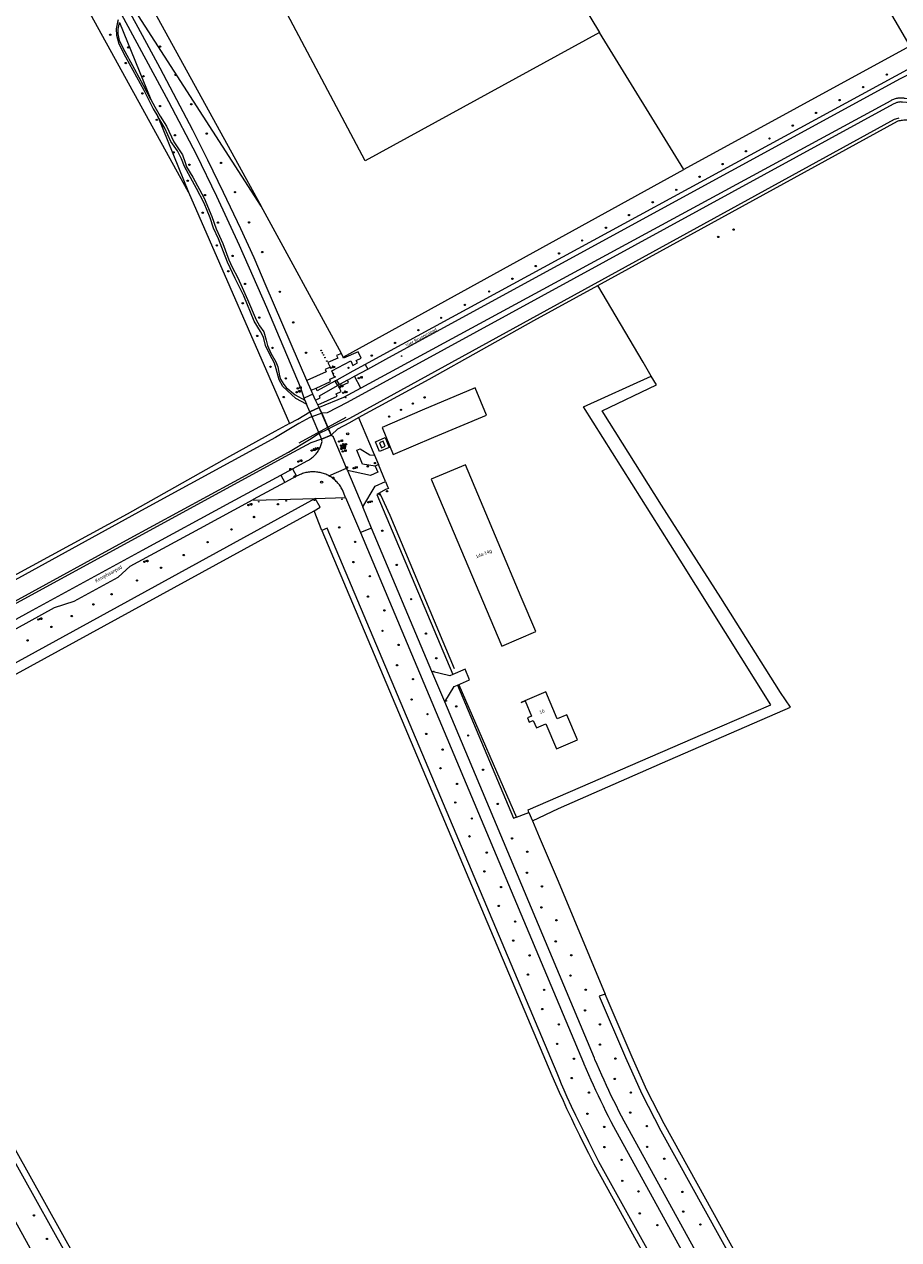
# Model space of a CAD drawing. Header units: metres. Extents: x 138165 to 154469, y 480134 to 494189.
# Tile 143 of 256: x 147430 to 147758, y 483895 to 484350. Entities that reach past the tile are written whole.
import ezdxf

# ---------------------------------------------------------------- set-up
doc = ezdxf.new("R2010")
doc.units = ezdxf.units.M
doc.header["$LTSCALE"] = 0.001
doc.header["$MEASUREMENT"] = 0
for name, color, linetype, lineweight in [('Level 5', 7, 'Continuous', 0), ('TOP-L-duiker', 7, 'Continuous', 0), ('TOP-L-terrein schutting raster hek leuning', 7, 'Continuous', 0), ('TOP-L-topo objecten punt', 7, 'Continuous', 0), ('TOP-L-topo objecten vlak', 7, 'Continuous', 0), ('TOP-T-topo huisnummering naamgeving', 7, 'Continuous', 0)]:
    doc.layers.add(name, color=color, linetype=linetype, lineweight=lineweight)
doc.styles.add('Style-INTL_ISO', font='INTL_ISO.shx')
doc.styles.add('Style-STANDARD', font='STANDARD.shx')

# ---------------------------------------------------------------- blocks, each defined once
blk = doc.blocks.new('24')
at = {"layer": 'TOP-L-topo objecten punt', "color": 7, "linetype": 'Continuous', "lineweight": 0}
for radius in [0.025, 0.0182, 0.0115, 0.005]:
    blk.add_circle((0, 0), radius, dxfattribs=at)
blk = doc.blocks.new('131')
at = {"layer": 'TOP-L-topo objecten punt', "color": 7, "linetype": 'Continuous', "lineweight": 0}
blk.add_circle((0, 0), 0.025, dxfattribs=at)
at = {"layer": 'TOP-L-topo objecten punt', "color": 7, "linetype": 'Continuous', "lineweight": 0, "style": 'Style-STANDARD'}
blk.add_text('SM', height=0.06, dxfattribs=at).set_placement((0.0483, 0))
blk = doc.blocks.new('39')
at = {"layer": 'TOP-L-topo objecten punt', "color": 7, "linetype": 'Continuous', "lineweight": 0}
for p, q in [((0.0175, 0.0175), (-0.0175, 0.0175)), ((-0.0175, 0.0175), (-0.0175, -0.0175)), ((0.0175, 0.0175), (0.0175, -0.0175)), ((0.0175, -0.0175), (-0.0175, -0.0175))]:
    blk.add_line(p, q, dxfattribs=at)
blk.add_circle((0, 0), 0.0332, dxfattribs=at)
blk = doc.blocks.new('*U13')
at = {"layer": 'Level 5', "color": 7, "linetype": 'Continuous', "lineweight": 0}
blk.add_circle((0, 0), 0.0415, dxfattribs=at)
blk = doc.blocks.new('150')
at = {"layer": 'Level 5', "color": 7, "linetype": 'Continuous', "lineweight": 0}
blk.add_blockref('*U13', (0, 0), dxfattribs=at)
blk = doc.blocks.new('72')
at = {"layer": 'TOP-L-topo objecten punt', "color": 7, "linetype": 'Continuous', "lineweight": 0}
blk.add_circle((0, 0), 0.025, dxfattribs=at)
at = {"layer": 'TOP-L-topo objecten punt', "color": 7, "linetype": 'Continuous', "lineweight": 0, "style": 'Style-STANDARD'}
blk.add_text('BK', height=0.06, dxfattribs=at).set_placement((0.0483, 0))
blk = doc.blocks.new('10')
at = {"layer": 'TOP-L-topo objecten punt', "linetype": 'Continuous', "lineweight": 0}
blk.add_circle((0, 0), 0.0125, dxfattribs=at)
blk = doc.blocks.new('16')
at = {"layer": 'TOP-L-topo objecten punt', "color": 7, "linetype": 'Continuous', "lineweight": 0}
blk.add_circle((0, 0), 0.025, dxfattribs=at)
at = {"layer": 'TOP-L-topo objecten punt', "color": 7, "linetype": 'Continuous', "lineweight": 0, "style": 'Style-STANDARD'}
blk.add_text('LM', height=0.06, dxfattribs=at).set_placement((0.0483, 0))
blk = doc.blocks.new('11')
at = {"layer": 'TOP-L-topo objecten punt', "color": 7, "linetype": 'Continuous', "lineweight": 0}
blk.add_circle((0, 0), 0.025, dxfattribs=at)
at = {"layer": 'TOP-L-topo objecten punt', "color": 7, "linetype": 'Continuous', "lineweight": 0, "style": 'Style-STANDARD'}
blk.add_text('AB', height=0.06, dxfattribs=at).set_placement((0.0483, 0))
blk = doc.blocks.new('302')
at = {"layer": 'TOP-L-topo objecten punt', "color": 7, "linetype": 'Continuous', "lineweight": 0}
blk.add_circle((0, 0), 0.025, dxfattribs=at)
at = {"layer": 'TOP-L-topo objecten punt', "color": 7, "linetype": 'Continuous', "lineweight": 0, "style": 'Style-STANDARD'}
blk.add_text('WH', height=0.06, dxfattribs=at).set_placement((0.0483, 0))
blk = doc.blocks.new('175')
at = {"layer": 'TOP-L-topo objecten punt', "color": 7, "linetype": 'Continuous', "lineweight": 0}
blk.add_circle((0, 0), 0.025, dxfattribs=at)
at = {"layer": 'TOP-L-topo objecten punt', "color": 7, "linetype": 'Continuous', "lineweight": 0, "style": 'Style-STANDARD'}
blk.add_text('SB', height=0.06, dxfattribs=at).set_placement((0.0483, 0))
blk = doc.blocks.new('14')
at = {"layer": 'TOP-L-topo objecten punt', "color": 7, "linetype": 'Continuous', "lineweight": 0}
blk.add_circle((0, 0), 0.025, dxfattribs=at)
at = {"layer": 'TOP-L-topo objecten punt', "color": 7, "linetype": 'Continuous', "lineweight": 0, "style": 'Style-STANDARD'}
blk.add_text('VB', height=0.06, dxfattribs=at).set_placement((0.0483, 0))

msp = doc.modelspace()

# ---------------------------------------------------------------- linework, layer by layer
at = {"layer": 'TOP-L-duiker', "flags": 128}
msp.add_lwpolyline([(147550.9, 484202.61), (147533.24, 484192.93)], dxfattribs=at)
at = {"layer": 'TOP-L-terrein schutting raster hek leuning', "flags": 128}
for points in [[(147563.86, 484173.67), (147567.33, 484165.99), (147591.43, 484108.62)], [(147593.21, 484102.44), (147614.82, 484052.79)]]:
    msp.add_lwpolyline(points, dxfattribs=at)
at = {"layer": 'TOP-L-topo objecten vlak', "flags": 128}
for points in [[(147491.98, 484286.9), (147408.61, 484438.28), (147256.45, 484354.32), (147283.07, 484305.75), (147334.13, 484212.79), (147385.18, 484120.61)], [(147720, 484435.74), (147722.51, 484430.96), (147743.09, 484392.3), (147752.08, 484374.53), (147757.11, 484364.68), (147757.92, 484362.9), (147766.32, 484346.76), (147768.12, 484342.59), (147769.36, 484339.03), (147768.22, 484336.56), (147566.06, 484226.73), (147558.14, 484222.42)], [(147710.79, 484430.15), (147750.03, 484362.35), (147750.84, 484360.96), (147762.04, 484341.61), (147677.49, 484295.35)], [(147603.17, 484417.42), (147645.93, 484346.72)], [(147645.93, 484346.72), (147558.08, 484298.66), (147516.08, 484378.03), (147477.41, 484357.62)], [(147519.14, 484281.68), (147472.1, 484354.69), (147468.42, 484361.46)], [(147536.24, 484216.36), (147521, 484251.68), (147516.52, 484262.28), (147511.6, 484273.22), (147505.08, 484286.76), (147499.18, 484298.86), (147493.56, 484310.18), (147487.66, 484321.44), (147481.3, 484333.32), (147473.14, 484348.6), (147468.17, 484357.72)], [(147477.41, 484357.62), (147519.14, 484281.68)], [(147535.28, 484209.8), (147533.9, 484213.88), (147521.26, 484243.76), (147511.08, 484266.98), (147502.56, 484285.24), (147494.9, 484301.04), (147484.64, 484320.68), (147466.82, 484353.53)], [(147465.66, 484351.49), (147465.44, 484350.59), (147464.94, 484348.04), (147464.99, 484345.68), (147465.94, 484342.43), (147468.39, 484337.58), (147475.2, 484325.06), (147478.7, 484318.06), (147480.47, 484315.19)], [(147477.83, 484321.66), (147475.15, 484326.87), (147471.89, 484332.87), (147467.49, 484340.78), (147466.14, 484343.73), (147465.59, 484346.23), (147465.59, 484347.94), (147466.13, 484350.41)], [(147466.13, 484350.41), (147477.83, 484321.66)], [(147677.49, 484295.35), (147645.93, 484346.72)], [(147559.06, 484220.62), (147567.04, 484224.98), (147758.59, 484329.42), (147768.77, 484334.6), (147770.44, 484333.69), (147770.74, 484332.81), (147771.32, 484328.68), (147771.31, 484328.68), (147770.3, 484328.55), (147770.7, 484324.62), (147771.71, 484324.73), (147771.74, 484324.74), (147771.8, 484323.67), (147771.9, 484321.96)], [(147477.83, 484321.66), (147479.3, 484318.81), (147481.36, 484315.31), (147483.71, 484311.65), (147486.46, 484305.8), (147489.66, 484300.89), (147490.66, 484297.99), (147491.26, 484296.44), (147493.57, 484292.48), (147497.82, 484284.62), (147500.72, 484277.77), (147502.38, 484273.21), (147504.78, 484267.66), (147507.08, 484261.55), (147508.28, 484258.85), (147510.38, 484254.9), (147512.08, 484251.19), (147514.04, 484246.69), (147517.29, 484239.08), (147518.54, 484236.93), (147520.14, 484234.63), (147521.04, 484231.52), (147521.54, 484229.47), (147522.8, 484226.67), (147524.7, 484223.41), (147525.4, 484221.51), (147526.1, 484218.11), (147526.45, 484216.91), (147527.65, 484214.91), (147528.55, 484213.86), (147531.85, 484211), (147535.58, 484209.06)], [(147773.8, 484319.4), (147773.46, 484319.42), (147772.24, 484319.52), (147768.26, 484319.84), (147759.36, 484320.64), (147759.26, 484320.65), (147758.97, 484320.67), (147758.68, 484320.68), (147758.38, 484320.67), (147758.09, 484320.64), (147757.8, 484320.6), (147757.51, 484320.54), (147757.23, 484320.47), (147756.95, 484320.38), (147756.67, 484320.27), (147756.41, 484320.15), (147756.14, 484320.02), (147755.89, 484319.87), (147551.44, 484208.21), (147543.85, 484204.33), (147541.89, 484204.16), (147541.87, 484204.15)], [(147771.9, 484321.96), (147769.37, 484321.15), (147760.39, 484321.99), (147760.13, 484322.04), (147759.78, 484322.09), (147759.42, 484322.13), (147759.07, 484322.15), (147758.71, 484322.16), (147758.35, 484322.15), (147758, 484322.12), (147757.64, 484322.08), (147757.29, 484322.02), (147756.94, 484321.94), (147756.6, 484321.85), (147756.26, 484321.74), (147755.92, 484321.62), (147755.59, 484321.49), (147755.27, 484321.34), (147754.95, 484321.17), (147556.51, 484213.6)], [(147480.47, 484315.19), (147491.98, 484286.9)], [(147536.19, 484207.54), (147532.15, 484209.65), (147527.3, 484214.16), (147525.95, 484216.71), (147524.75, 484220.76), (147524.2, 484222.91), (147522.39, 484226.17), (147520.74, 484229.47), (147519.99, 484232.62), (147518.99, 484234.78), (147516.54, 484238.58), (147512.73, 484248.14), (147509.48, 484254.6), (147506.58, 484260.75), (147505.13, 484264.56), (147503.23, 484269.41), (147501.37, 484273.41), (147500.07, 484277.32), (147497.82, 484282.82), (147494.97, 484288.23), (147490.41, 484296.49), (147489.36, 484299.39), (147487.81, 484302.44), (147485.31, 484305.85), (147483.11, 484310.9), (147480.47, 484315.19)], [(147544.36, 484198.36), (147545.48, 484198.93), (147552.4, 484202.34), (147756.4, 484314.22), (147756.82, 484314.38), (147757.24, 484314.52), (147757.67, 484314.65), (147758.11, 484314.76)], [(147645.23, 484252.02), (147757.51, 484313.55), (147757.7, 484313.61), (147758.11, 484313.71), (147758.53, 484313.8), (147758.94, 484313.87), (147759.36, 484313.92), (147759.78, 484313.96), (147760.2, 484313.99), (147760.62, 484314), (147761.05, 484313.99), (147761.47, 484313.96)], [(147549.83, 484225.13), (147677.49, 484295.35)], [(147491.98, 484286.9), (147529.74, 484200.31)], [(147549.23, 484226.56), (147519.14, 484281.68)], [(147555.65, 484202.53), (147582.11, 484216.86), (147621.33, 484238.92), (147645.23, 484252.02)], [(147665.27, 484218.09), (147662.22, 484223.26), (147645.23, 484252.02)], [(147549.23, 484226.56), (147547.44, 484225.74), (147547.84, 484224.83), (147544.2, 484223.19), (147545, 484221.37), (147543.18, 484220.55), (147543.54, 484219.65), (147536.24, 484216.36)], [(147539.72, 484213.55), (147545.17, 484216.08), (147544.85, 484216.9), (147546.61, 484217.7), (147545.65, 484219.98), (147552.7, 484223.77), (147553.54, 484221.99), (147555.28, 484222.98), (147554.79, 484223.91), (147556.6, 484224.8), (147555.44, 484227.16), (147550, 484224.75), (147549.83, 484225.13)], [(147549.83, 484225.13), (147549.23, 484226.56)], [(147558.14, 484222.42), (147553.53, 484219.89), (147547.55, 484216.58)], [(147554.1, 484218.01), (147559.06, 484220.62)], [(147558.14, 484222.42), (147559.06, 484220.62)], [(147537.92, 484212.75), (147536.24, 484216.36)], [(147546.81, 484216.21), (147540.18, 484212.53), (147539.72, 484213.55)], [(147540.45, 484207.3), (147547.65, 484210.51), (147547.26, 484211.43), (147549.08, 484212.29), (147548.26, 484214.09), (147551.9, 484215.69), (147551.55, 484216.58)], [(147547.55, 484216.58), (147546.81, 484216.21)], [(147546.81, 484216.21), (147547.74, 484214.49)], [(147548.52, 484214.88), (147547.55, 484216.58)], [(147551.55, 484216.58), (147548.52, 484214.88)], [(147551.55, 484216.58), (147554.1, 484218.01)], [(147556.51, 484213.6), (147554.1, 484218.01)], [(147619.4, 484054.76), (147619.11, 484055.68), (147684.52, 484084.02), (147710.08, 484095), (147676.13, 484149.1), (147639.91, 484206.62), (147665.27, 484218.09)], [(147620.74, 484051.64), (147630.57, 484056.25), (147669.52, 484073.34), (147717.36, 484094.14), (147713.71, 484099.64), (147691.27, 484135.1), (147669.15, 484169.81), (147646.92, 484205.06), (147667.24, 484214.74), (147665.27, 484218.09)], [(147538.57, 484211.27), (147535.57, 484209.94), (147535.28, 484209.8)], [(147537.92, 484212.75), (147539.72, 484213.55)], [(147538.57, 484211.27), (147537.92, 484212.75)], [(147539.54, 484209.1), (147538.57, 484211.27)], [(147539.54, 484209.1), (147541.31, 484209.91), (147540.98, 484210.71), (147547.74, 484214.49)], [(147556.51, 484213.6), (147550.06, 484210.1), (147540.95, 484206.3)], [(147547.74, 484214.49), (147548.52, 484214.88)], [(147564.45, 484198.88), (147568.55, 484188.67), (147583.8, 484195.17), (147603.58, 484203.45), (147599.29, 484213.64), (147579.49, 484205.29), (147564.45, 484198.88)], [(147535.58, 484209.06), (147535.28, 484209.8)], [(147535.58, 484209.06), (147536.19, 484207.54)], [(147537.34, 484204.7), (147536.19, 484207.54)], [(147540.45, 484207.3), (147539.54, 484209.1)], [(147540.95, 484206.3), (147540.45, 484207.3)], [(147541.87, 484204.15), (147538.14, 484202.83), (147537.39, 484202.57), (147533.24, 484200.3), (147524.6, 484195.04), (147475.79, 484168.54), (147438.34, 484147.9), (147384.1, 484118.27)], [(147529.74, 484200.31), (147532.89, 484201.95), (147537.34, 484204.7)], [(147545.38, 484196), (147540.95, 484206.3), (147537.34, 484204.7), (147541.74, 484194.44), (147545.38, 484196)], [(147537.34, 484204.7), (147540.95, 484206.3)], [(147541.87, 484204.15), (147540.95, 484206.3)], [(147541.87, 484204.15), (147544.36, 484198.36)], [(147545.38, 484196), (147547.84, 484198.31), (147552.37, 484200.75), (147555.65, 484202.53)], [(147555.65, 484202.53), (147561.15, 484189.54), (147561.61, 484188.46)], [(147529.74, 484200.31), (147524.26, 484197.33), (147507.35, 484187.94), (147469.04, 484166.44), (147411.91, 484135.4), (147388.83, 484122.47), (147385.18, 484120.61)], [(147387.45, 484112.19), (147468.76, 484156.6), (147529.43, 484189.54), (147537.24, 484194.39), (147540.21, 484196.24), (147540.83, 484196.56), (147544.36, 484198.36)], [(147544.36, 484198.36), (147545.38, 484196)], [(147541.74, 484194.44), (147537.81, 484193.06), (147529.7, 484188.73), (147390.42, 484112.82), (147387.87, 484111.42), (147387.36, 484111.14), (147385.61, 484110.17), (147379.72, 484106.94), (147182.96, 483998.68), (147182.04, 483997.98), (147032.23, 483917.14), (147023.42, 483912.31), (147013.82, 483906.74), (147011.03, 483904.31)], [(147530.93, 484183.37), (147536.65, 484186.47), (147536.98, 484186.65), (147537.33, 484186.86), (147537.67, 484187.08), (147538, 484187.31), (147538.32, 484187.56), (147538.63, 484187.82), (147538.93, 484188.09), (147539.21, 484188.37), (147539.49, 484188.67), (147539.76, 484188.97), (147540.01, 484189.29), (147540.25, 484189.61), (147540.48, 484189.95), (147540.69, 484190.29), (147540.89, 484190.64), (147541.08, 484191), (147541.25, 484191.36), (147541.41, 484191.74), (147541.55, 484192.12), (147541.68, 484192.5), (147541.97, 484193.64), (147541.74, 484194.44)], [(147545.38, 484196), (147541.74, 484194.44)], [(147551.12, 484183.59), (147546.23, 484195.16), (147545.38, 484196)], [(147565.67, 484195.04), (147567.16, 484191.34), (147563.46, 484189.81), (147561.98, 484193.52), (147565.67, 484195.04)], [(147564.23, 484191.24), (147565.66, 484191.84), (147564.92, 484193.68), (147563.48, 484193.09), (147564.23, 484191.24)], [(147561.83, 484184.41), (147557.08, 484185.15), (147555.01, 484190.29), (147556.3, 484190.86), (147559.9, 484188.58), (147561.61, 484188.46)], [(147561.61, 484188.46), (147563.09, 484184.95)], [(147561.83, 484184.41), (147562.84, 484182.07), (147560.07, 484180.9), (147551.5, 484182.72)], [(147563.09, 484184.95), (147561.83, 484184.41)], [(147565.79, 484178.58), (147563.09, 484184.95)], [(147607.92, 484155.83), (147595.66, 484184.86), (147582.84, 484179.47), (147609.25, 484117.03), (147622.04, 484122.41), (147616.6, 484135.29), (147607.92, 484155.83)], [(147231.15, 484019.59), (147238.33, 484023.48), (147238.89, 484024.07), (147267.66, 484039.78), (147268.98, 484040.32), (147275.7, 484044.01), (147316.27, 484066.16), (147338.72, 484078.42), (147384.24, 484103.37), (147387.2, 484104.97), (147388.97, 484105.96), (147409.43, 484117.25), (147432.22, 484129.74), (147474.79, 484152.94), (147507.77, 484170.86), (147526.53, 484181.02)], [(147526.53, 484181.02), (147530.93, 484183.37)], [(147526.53, 484181.02), (147528.05, 484178.27)], [(147532.47, 484180.61), (147528.05, 484178.27)], [(147530.93, 484183.37), (147532.47, 484180.61)], [(147544.55, 484180.73), (147544.15, 484180.93), (147543.75, 484181.12), (147543.34, 484181.3), (147542.93, 484181.46), (147542.51, 484181.61), (147542.08, 484181.74), (147541.65, 484181.85), (147541.22, 484181.95), (147540.79, 484182.04), (147540.35, 484182.11), (147539.91, 484182.16), (147539.46, 484182.2), (147539.02, 484182.22), (147538.57, 484182.22), (147538.13, 484182.21), (147537.69, 484182.18), (147537.24, 484182.14), (147536.8, 484182.08), (147536.36, 484182.01), (147535.93, 484181.92), (147535.5, 484181.81), (147535.07, 484181.69), (147534.65, 484181.56), (147534.23, 484181.4), (147533.82, 484181.24), (147533.41, 484181.06), (147533.25, 484180.98), (147532.47, 484180.61)], [(147544.55, 484180.73), (147551.12, 484183.59)], [(147550.82, 484172.58), (147549.59, 484175.5), (147549.39, 484175.89), (147549.17, 484176.27), (147548.95, 484176.64), (147548.71, 484177.01), (147548.45, 484177.36), (147548.19, 484177.7), (147547.91, 484178.04), (147547.62, 484178.36), (147547.32, 484178.67), (147547, 484178.98), (147546.68, 484179.27), (147546.34, 484179.54), (147546, 484179.81), (147545.64, 484180.06), (147545.28, 484180.3), (147544.9, 484180.53), (147544.55, 484180.73)], [(147551.5, 484182.72), (147551.12, 484183.59)], [(147551.5, 484182.72), (147557.23, 484169.16)], [(147528.05, 484178.27), (147516.24, 484171.89)], [(147557.23, 484169.16), (147561.86, 484176.86), (147565.79, 484178.58)], [(147565.79, 484178.58), (147566.54, 484176.8), (147566.86, 484176.05), (147565.75, 484175.59), (147562.49, 484173.75), (147591, 484106.42)], [(147539.42, 484172.26), (147306.6, 484044.59), (147308.34, 484041.5)], [(147309.73, 484059.01), (147327.87, 484068.89), (147382.79, 484098.94), (147389.67, 484102.74), (147391.42, 484103.7), (147422.78, 484121.01), (147441.8, 484131.5), (147449.1, 484133.8), (147465.65, 484142.78), (147470.13, 484146.94), (147496.22, 484161.07), (147516.24, 484171.89)], [(147516.24, 484171.89), (147516.37, 484171.6), (147539.42, 484172.26)], [(147539, 484167.58), (147541.33, 484168.98), (147539.42, 484172.26)], [(147539.42, 484172.26), (147550.82, 484172.58)], [(147550.82, 484172.58), (147556.34, 484159.56)], [(147354.01, 484066.46), (147539, 484167.58)], [(147541.95, 484160.27), (147539, 484167.58)], [(147560.55, 484161.18), (147557.23, 484169.16)], [(147680.64, 483856.32), (147682.52, 483857.39), (147645.66, 483923.97), (147644.04, 483927.14), (147641.89, 483931.39), (147640.09, 483934.99), (147638.45, 483938.32), (147637.03, 483941.22), (147635.4, 483944.61), (147633.82, 483948.12), (147632.63, 483950.82), (147631.69, 483953), (147631, 483954.62), (147629.96, 483957.1), (147543.9, 484161.14), (147541.95, 484160.27)], [(147560.55, 484161.18), (147556.34, 484159.56)], [(147583.14, 484107.48), (147560.55, 484161.18)], [(147541.95, 484160.27), (147628.03, 483956.21), (147629.38, 483953.17), (147630.79, 483950.02), (147632.22, 483946.89), (147633.57, 483943.95), (147635.36, 483940.17), (147636.53, 483937.71), (147638.41, 483933.86), (147640.17, 483930.31), (147641.77, 483927.13), (147643.81, 483923.16), (147680.64, 483856.32)], [(147556.34, 484159.56), (147581.14, 484100.7), (147639.86, 483961.05), (147640.03, 483960.65), (147640.88, 483958.65), (147641.74, 483956.67), (147642.61, 483954.69), (147643.5, 483952.71), (147644.41, 483950.74), (147645.33, 483948.78), (147646.26, 483946.83), (147647.21, 483944.89), (147648.17, 483942.95), (147649.15, 483941.01), (147650.14, 483939.09), (147651.15, 483937.17), (147754.37, 483749.43)], [(147591, 484106.42), (147589.82, 484105.84), (147583.14, 484107.48)], [(147587.91, 484096.09), (147583.14, 484107.48)], [(147592.73, 484102.43), (147597.22, 484104.33), (147595.52, 484108.34), (147591, 484106.42)], [(147587.91, 484096.09), (147591.51, 484101.86), (147592.73, 484102.43)], [(147592.73, 484102.43), (147613.64, 484052.56), (147614.72, 484052.92), (147614.76, 484052.94), (147618.39, 484054.33), (147619.4, 484054.76)], [(147629.74, 484078.55), (147637.61, 484081.88), (147633.68, 484091.25), (147630.08, 484089.74), (147625.83, 484099.87), (147617.94, 484096.54), (147616.48, 484095.88), (147617.98, 484096.45), (147620.39, 484090.73), (147618.92, 484090.11), (147619.56, 484088.58), (147621.04, 484089.2), (147622.24, 484086.35), (147625.83, 484087.87), (147629.74, 484078.55)], [(147751.07, 483764.74), (147655.11, 483939.16), (147654.12, 483941.05), (147653.14, 483942.95), (147652.18, 483944.85), (147651.23, 483946.76), (147650.29, 483948.68), (147649.37, 483950.6), (147648.46, 483952.54), (147647.57, 483954.48), (147646.69, 483956.42), (147645.83, 483958.37), (147644.98, 483960.33), (147644.14, 483962.3), (147643.95, 483962.74), (147587.91, 484096.09)], [(147619.4, 484054.76), (147620.74, 484051.64)], [(147620.74, 484051.64), (147623.34, 484045.6), (147630.34, 484028.98), (147647.98, 483986.69)], [(147647.98, 483986.69), (147645.77, 483985.94), (147655.57, 483963.04), (147661.73, 483949.43), (147668.84, 483935.54), (147707.74, 483865.3), (147709.73, 483866.41)], [(147709.73, 483866.41), (147670.03, 483938.15), (147663.62, 483950.74), (147658.05, 483963.17), (147647.98, 483986.69)], [(147686.83, 483845.1), (147523.62, 483755.25), (147410, 483959.15), (147329.56, 483914.94), (147303.71, 483963.01)], [(147328.41, 483911.65), (147409.01, 483955.92), (147523.69, 483750.2), (147686.78, 483840.61)], [(147357.87, 483843.3), (147324.47, 483904.74), (147401.85, 483947.3), (147511.49, 483748.44)]]:
    msp.add_lwpolyline(points, dxfattribs=at)

# ---------------------------------------------------------------- block references
at = {"layer": 'TOP-L-topo objecten punt', "xscale": 10, "yscale": 10, "zscale": 10}
for name, p in [('24', (147462.69, 484345.84)), ('24', (147469.4, 484341.09)), ('24', (147481.3, 484341.4)), ('24', (147468.47, 484335.24)), ('24', (147475.12, 484330.3)), ('24', (147487.13, 484330.81)), ('24', (147753.47, 484330.91)), ('24', (147744.62, 484326.25)), ('24', (147474.68, 484323.88)), ('24', (147735.79, 484321.41)), ('24', (147481.31, 484319.16)), ('24', (147493, 484319.83)), ('24', (147726.96, 484316.6)), ('24', (147480.09, 484313.99)), ('24', (147718.24, 484311.84)), ('24', (147486.88, 484308.23)), ('24', (147498.78, 484308.82)), ('24', (147709.53, 484307)), ('24', (147486.36, 484301.78)), ('24', (147700.73, 484302.23)), ('24', (147492.32, 484297.19)), ('24', (147504.14, 484297.87)), ('24', (147691.98, 484297.45)), ('24', (147683.36, 484292.68)), ('24', (147491.7, 484291.18)), ('24', (147498.19, 484285.83)), ('24', (147509.4, 484286.92)), ('24', (147674.63, 484287.8)), ('24', (147497.31, 484279.23)), ('24', (147665.79, 484283.12)), ('24', (147503.01, 484275.55)), ('24', (147514.66, 484275.59)), ('24', (147656.91, 484278.37)), ('24', (147648.29, 484273.62)), ('24', (147690.37, 484270.17)), ('24', (147696.08, 484272.89)), ('24', (147502.58, 484266.98)), ('24', (147639.39, 484268.82)), ('24', (147508.48, 484263.05)), ('24', (147519.6, 484264.49)), ('24', (147630.74, 484264)), ('24', (147506.85, 484257.32)), ('24', (147622.02, 484259.25)), ('24', (147513.13, 484252.58)), ('24', (147613.26, 484254.53)), ('24', (147526.17, 484249.66)), ('24', (147604.56, 484249.74)), ('24', (147512.29, 484245.32)), ('24', (147595.45, 484244.73)), ('24', (147518.45, 484239.99)), ('24', (147531.18, 484238.15)), ('24', (147586.58, 484239.87)), ('24', (147578.08, 484235.25)), ('24', (147517.7, 484233.08)), ('24', (147569.3, 484230.5)), ('24', (147523.42, 484228.6)), ('24', (147535.99, 484226.79)), ('10', (147541.67, 484227.7)), ('10', (147542.11, 484226.8)), ('10', (147542.55, 484225.97)), ('10', (147543.06, 484224.97)), ('24', (147560.57, 484225.75)), ('10', (147571.76, 484225.56)), ('24', (147522.68, 484221.57)), ('10', (147543.79, 484223.71)), ('131', (147545.27, 484221.2)), ('24', (147551.89, 484221.16)), ('24', (147528.41, 484217.19)), ('10', (147546.17, 484219.07)), ('10', (147546.85, 484217.77)), ('10', (147547.18, 484216.36)), ('11', (147555.71, 484217.29)), ('11', (147532.45, 484212.04)), ('14', (147532.89, 484213.47)), ('10', (147548.11, 484214.73)), ('14', (147548.38, 484214.05)), ('175', (147548.38, 484214.03)), ('10', (147548.67, 484213.65)), ('131', (147549.89, 484211.85)), ('24', (147527.64, 484210.23)), ('10', (147550.84, 484210.03)), ('24', (147575.98, 484207.75)), ('24', (147580.4, 484210.1)), ('24', (147567.11, 484202.93)), ('24', (147571.58, 484205.44)), ('11', (147548.36, 484193.58)), ('24', (147550.98, 484192.55)), ('150', (147551.57, 484196.46)), ('175', (147538.04, 484190.18)), ('72', (147538.77, 484190.58)), ('72', (147539.54, 484190.69)), ('175', (147549.08, 484192.08)), ('175', (147549.16, 484190.8)), ('302', (147549.17, 484190.78)), ('302', (147549.32, 484191.52)), ('11', (147549.71, 484189.9)), ('14', (147533.12, 484186.08)), ('39', (147551.23, 484183.83)), ('16', (147553.79, 484183.57)), ('24', (147559.09, 484184.27)), ('24', (147561.8, 484185.49)), ('39', (147530.2, 484183.18)), ('39', (147531.73, 484180.42)), ('39', (147546.2, 484179.88)), ('150', (147541.81, 484178.37)), ('24', (147566.35, 484174.96)), ('14', (147514.4, 484169.81)), ('10', (147518.26, 484171.04)), ('24', (147525.45, 484170.09)), ('10', (147528.54, 484171.39)), ('10', (147539.13, 484171.58)), ('10', (147549.43, 484171.94)), ('16', (147559.34, 484170.83)), ('24', (147563.54, 484173.85)), ('24', (147516.53, 484165.32)), ('24', (147508.07, 484160.7)), ('24', (147548.4, 484161.42)), ('24', (147564.5, 484160.19)), ('24', (147499.13, 484155.89)), ('24', (147554.37, 484155.98)), ('14', (147475.44, 484148.55)), ('24', (147490.17, 484151.08)), ('24', (147553.7, 484148.45)), ('24', (147569.95, 484147.36)), ('24', (147481.68, 484146.33)), ('24', (147559.88, 484143.12)), ('24', (147472.7, 484141.54)), ('24', (147463.16, 484136.38)), ('24', (147559.16, 484135.53)), ('24', (147575.34, 484134.56)), ('24', (147456.35, 484132.59)), ('24', (147565.33, 484130.37)), ('14', (147435.7, 484126.96)), ('24', (147448.22, 484128.21)), ('24', (147440.62, 484124.17)), ('24', (147564.61, 484122.7)), ('24', (147580.87, 484121.66)), ('24', (147431.71, 484119.1)), ('24', (147570.62, 484117.43)), ('24', (147584.73, 484112.43)), ('24', (147570.06, 484109.81)), ('10', (147583.81, 484107.51)), ('24', (147576.01, 484104.61)), ('24', (147575.53, 484097.01)), ('10', (147588.45, 484096.5)), ('24', (147592.24, 484094.44)), ('24', (147581.47, 484091.52)), ('24', (147580.98, 484084.1)), ('24', (147596.7, 484083.53)), ('24', (147587.11, 484078.24)), ('24', (147586.34, 484071.25)), ('24', (147602.28, 484070.7)), ('24', (147592.54, 484065.42)), ('24', (147591.88, 484058.45)), ('24', (147607.75, 484057.89)), ('24', (147598.06, 484052.45)), ('24', (147597.2, 484045.78)), ('24', (147613.15, 484044.99)), ('24', (147603.63, 484039.7)), ('24', (147618.82, 484040)), ('24', (147602.79, 484032.66)), ('24', (147618.7, 484032.14)), ('24', (147608.99, 484026.78)), ('24', (147624.32, 484027.03)), ('24', (147608.15, 484019.75)), ('24', (147624.11, 484019.2)), ('24', (147614.3, 484013.85)), ('24', (147629.75, 484014.35)), ('24', (147613.6, 484006.74)), ('24', (147629.46, 484006.46)), ('24', (147619.71, 484001.2)), ('24', (147635.28, 484001.28)), ('24', (147619.05, 483994.04)), ('24', (147635.02, 483993.63)), ('24', (147625.16, 483988.26)), ('24', (147640.7, 483988.37)), ('24', (147624.43, 483981.13)), ('24', (147640.47, 483980.61)), ('24', (147630.64, 483975.38)), ('24', (147646.04, 483975.39)), ('24', (147630.02, 483968.05)), ('24', (147646.06, 483967.82)), ('24', (147636.29, 483962.53)), ('24', (147651.82, 483962.6)), ('24', (147635.46, 483955.28)), ('24', (147651.59, 483954.95)), ('24', (147641.92, 483949.87)), ('24', (147657.61, 483949.87)), ('24', (147657.37, 483942.34)), ('24', (147641.33, 483941.92)), ('24', (147647.66, 483936.98)), ('24', (147663.6, 483937.33)), ('24', (147647.71, 483929.44)), ('24', (147663.72, 483929.51)), ('24', (147654.13, 483924.68)), ('24', (147670.14, 483925.08)), ('24', (147654.38, 483916.81)), ('24', (147670.59, 483917.57)), ('24', (147660.48, 483912.85)), ('24', (147676.94, 483912.66)), ('24', (147434.1, 483903.87)), ('24', (147660.96, 483904.64)), ('24', (147677.24, 483905.29)), ('24', (147667.55, 483900.22)), ('24', (147683.64, 483900.48)), ('24', (147438.93, 483895.07))]:
    msp.add_blockref(name, p, dxfattribs=at)

# ---------------------------------------------------------------- texts
at = {"layer": 'TOP-T-topo huisnummering naamgeving', "style": 'Style-INTL_ISO'}
for s, rotation, p in [('Vier Bruggenpad', 28.6, (147573.75, 484228.89)), ('14a-14g', 22.5, (147599.82, 484149.81)), ('Kemphaanpad', 29, (147457.4, 484140.74)), ('16', 21.9, (147623.66, 484091.59))]:
    msp.add_text(s, height=1.25, rotation=rotation, dxfattribs=at).set_placement(p)

doc.saveas('drawing.dxf')
